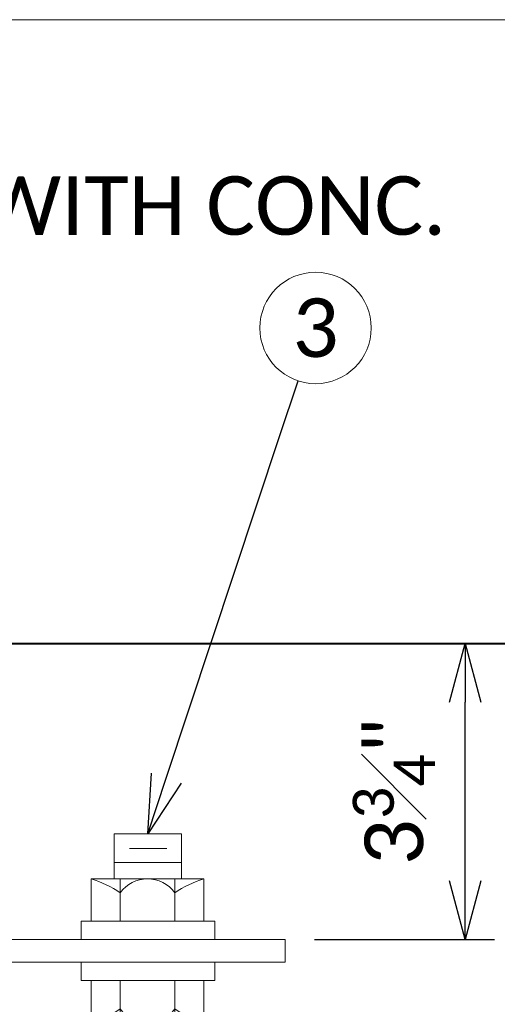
# Model space of a CAD drawing. Header units: metres. Extents: x -113 to 705, y -50 to 519.
# Tile 159 of 208: x -16 to -4, y 177 to 202. Entities that reach past the tile are written whole.
import ezdxf
from ezdxf import colors
from ezdxf.entities.mleader import LeaderData, LeaderLine
from ezdxf.enums import TextEntityAlignment as Align
from ezdxf.math import Vec2, Vec3

# ---------------------------------------------------------------- set-up
doc = ezdxf.new("R2010")
doc.units = ezdxf.units.M
doc.header["$MEASUREMENT"] = 0
for name, color, linetype, lineweight in [('B_ANNO_DIM', 7, 'Continuous', 18), ('B_ANNO_SYMB', 7, 'Continuous', 18), ('B_ANNO_TEXT', 7, 'Continuous', 18), ('B_DETAIL_OBJ', 7, 'Continuous', 40), ('B_STEEL', 92, 'Continuous', 18), ('B_STEEL_BOLT', 3, 'Continuous', 18)]:
    doc.layers.add(name, color=color, linetype=linetype, lineweight=lineweight)
doc.layers.add('B_ANNO_NOPLOT', color=47, linetype='Continuous', lineweight=18, plot=False)
doc.styles.add('Annotative', font='calibri.ttf', dxfattribs={"height": 0.0625})
doc.styles.get("Standard").update_dxf_attribs({"font": 'calibri.ttf'})
doc.dimstyles.new('Annotative', dxfattribs={"dimscale": 0, "dimtxt": 0.0625, "dimasz": 0.0625, "dimexe": 0.03125, "dimexo": 0.03125, "dimgap": 0.03125, "dimtad": 1, "dimdec": 3, "dimzin": 3, "dimdsep": 46, "dimlunit": 4, "dimtxsty": 'Standard', "dimblk": 'OPEN30', "dimcen": 0.03125, "dimaunit": 1, "dimadec": 0, "dimazin": 3, "dimtfac": 0.75, "dimtdec": 3, "dimtofl": 0, "dimtmove": 0, "dimatfit": 3, "dimldrblk": 'OPEN30', "dimfxl": 1, "dimtfill": 1, "dimfrac": 1, "dimtolj": 1, "dimtzin": 0, "dimarcsym": 0})

# ---------------------------------------------------------------- blocks, each defined once
blk = doc.blocks.new('_Open30')
at = {"color": 0, "linetype": 'ByBlock', "lineweight": -2}
for p, q in [((-1, 0.268), (0, 0)), ((0, 0), (-1, -0.268)), ((0, 0), (-1, 0))]:
    blk.add_line(p, q, dxfattribs=at)
blk = doc.blocks.new('*U1415')
at = {"layer": 'B_ANNO_NOPLOT', "flags": 128}
blk.add_lwpolyline([(0, 0), (0, 252), (323.928, 252), (323.928, 238.855), (378, 238.855), (378, 40.5), (316.571, 40.5), (316.571, 0)], close=True, dxfattribs=at)
at = {"layer": 'B_ANNO_TEXT', "style": 'Annotative'}
for tag, p in [('JO1', (357.189, 85.335)), ('JO2', (357.189, 82.392)), ('JO3', (357.189, 79.392)), ('JO4', (357.189, 76.43)), ('JO5', (357.189, 73.439)), ('JO6', (357.189, 70.335)), ('JO7', (357.189, 67.477)), ('JO8', (357.189, 64.496)), ('JO9', (357.189, 61.535))]:
    blk.add_attdef(tag, text='', height=1.5, dxfattribs=at).set_placement(p, align=Align.CENTER)
blk = doc.blocks.new('*U1734')
at = {"layer": 'B_ANNO_NOPLOT', "flags": 128}
blk.add_lwpolyline([(0, 0), (0, 252), (323.928, 252), (323.928, 238.855), (378, 238.855), (378, 40.5), (316.571, 40.5), (316.571, 0)], close=True, dxfattribs=at)
blk = doc.blocks.new('nut and washer with thread')
at = {"layer": 'B_STEEL_BOLT', "linetype": 'Continuous', "lineweight": 18}
for p, q in [((-0.858, 1.352), (-0.858, 0.216)), ((0.864, 1.352), (-0.858, 1.352)), ((0.864, 0.216), (0.864, 1.352)), ((0.474, 0.974), (-0.48, 0.974)), ((0.864, 0.619), (-0.858, 0.619)), ((1.453, 0.203), (-1.43, 0.203)), ((-1.43, 0.203), (-1.43, -0.877)), ((-0.686, 0.203), (-0.686, -0.877)), ((0.709, -0.877), (0.709, 0.203)), ((1.453, -0.877), (1.453, 0.203))]:
    blk.add_line(p, q, dxfattribs=at)
at = {"layer": 'B_STEEL_BOLT', "linetype": 'Continuous', "lineweight": 18, "flags": 128}
blk.add_lwpolyline([(-1.712, -0.877), (1.713, -0.877), (1.713, -1.351), (-1.712, -1.351), (-1.712, -0.877)], dxfattribs=at)
at = {"layer": 'B_STEEL_BOLT', "linetype": 'Continuous', "lineweight": 18}
blk.add_arc((0.012, -0.661), 0.863, 36.0804, 143.9196, dxfattribs=at)
for centre, major_axis, start_param, end_param in [((-2.262, -2.131), (2.658, 0), 0.936034, 1.252328), ((2.286, -2.131), (-2.658, 0), 5.030858, 5.347152)]:
    blk.add_ellipse(centre, major_axis=major_axis, ratio=0.924121, start_param=start_param, end_param=end_param, dxfattribs=at)
blk = doc.blocks.new('nut and washer')
at = {"layer": 'B_STEEL_BOLT', "linetype": 'Continuous', "lineweight": 18}
for p, q in [((-1.43, -0.777), (-1.43, 0.303)), ((-0.686, -0.777), (-0.686, 0.303)), ((0.709, 0.303), (0.709, -0.777)), ((1.453, 0.303), (1.453, -0.777)), ((1.453, -0.777), (-1.43, -0.777))]:
    blk.add_line(p, q, dxfattribs=at)
at = {"layer": 'B_STEEL_BOLT', "linetype": 'Continuous', "lineweight": 18, "flags": 128}
blk.add_lwpolyline([(-1.712, 0.303), (1.713, 0.303), (1.713, 0.777), (-1.712, 0.777), (-1.712, 0.303)], dxfattribs=at)
at = {"layer": 'B_STEEL_BOLT', "linetype": 'Continuous', "lineweight": 18}
blk.add_arc((0.011, 0.087), 0.863, 216.0804, 323.9196, dxfattribs=at)
for centre, major_axis, start_param, end_param in [((-2.262, 1.557), (2.658, 0), 5.030858, 5.347152), ((2.285, 1.557), (-2.658, 0), 0.936034, 1.252328)]:
    blk.add_ellipse(centre, major_axis=major_axis, ratio=0.924121, start_param=start_param, end_param=end_param, dxfattribs=at)
blk = doc.blocks.new('*D1773')
at = {"layer": 'B_ANNO_DIM', "color": 0, "lineweight": -2, "transparency": 16777216}
for p, q in [((108.054, 229.972), (108.054, 234.545)), ((104.194, 228.472), (108.804, 228.472))]:
    blk.add_line(p, q, dxfattribs=at)
at = {"layer": 'Defpoints', "color": 0, "transparency": 16777216}
for p in [(108.054, 236.045), (108.054, 236.045), (103.444, 228.472)]:
    blk.add_point(p, dxfattribs=at)
at = {"layer": 'B_ANNO_DIM', "color": 0, "lineweight": -2, "transparency": 16777216, "xscale": 1.5, "yscale": 1.5, "zscale": 1.5}
for p, rotation in [((108.054, 236.045), 90), ((108.054, 228.472), 270)]:
    blk.add_blockref('_Open30', p, dxfattribs=dict(at, rotation=rotation))
at = {"layer": 'B_ANNO_DIM', "color": 0, "transparency": 16777216, "insert": (106.228, 232.258), "char_height": 1.5, "attachment_point": 5, "rotation": 90, "bg_fill": 3, "box_fill_scale": 1.25, "bg_fill_color": 256, "bg_fill_true_color": 13158600, "bg_fill_transparency": 0}
blk.add_mtext('\\A1;3{\\H0.7x;\\S3#4;}"', dxfattribs=at)
blk = doc.blocks.new('*U1480')
at = {"layer": 'B_ANNO_NOPLOT', "flags": 128}
blk.add_lwpolyline([(0, -316.487), (0, -64.487), (323.928, -64.487), (323.928, -77.632), (378, -77.632), (378, -275.988), (316.571, -275.988), (316.571, -316.487)], close=True, dxfattribs=at)
blk = doc.blocks.new('*U1841')
at = {"layer": 'B_ANNO_NOPLOT', "flags": 128}
blk.add_lwpolyline([(0, -316.4871), (0, -64.4871), (323.9277, -64.4871), (323.9277, -77.632), (378, -77.632), (378, -275.9875), (316.5708, -275.9875), (316.5708, -316.4871)], close=True, dxfattribs=at)
at = {"style": 'Annotative'}
blk.add_attdef('DIM4', text='', height=1.5, dxfattribs=at).set_placement((73.9918, 167.7838), align=Align.MIDDLE_CENTER)
blk = doc.blocks.new('INS_JTSS_RAISSDWK_BASE')
at = {"layer": 'B_ANNO_NOPLOT', "flags": 128}
blk.add_lwpolyline([(0, -316.4871), (0, -64.4871), (323.9277, -64.4871), (323.9277, -77.632), (378, -77.632), (378, -275.9875), (316.5708, -275.9875), (316.5708, -316.4871)], close=True, dxfattribs=at)
at = {"layer": 'B_ANNO_DIM', "lineweight": 30}
for tag, p in [('BAR1', (10.7294, -248.1165)), ('BAR3', (129.0984, -257.5272))]:
    blk.add_attdef(tag, text='', height=1.5, dxfattribs=at).set_placement(p, align=Align.TOP_LEFT)
at = {"layer": 'B_ANNO_DIM', "style": 'Annotative'}
for tag, p in [('BAR2', (96.1024, -274.8563)), ('BAR4', (122.9444, -296.1127))]:
    blk.add_attdef(tag, text='', height=1.5, dxfattribs=at).set_placement(p, align=Align.TOP_LEFT)
at = {"layer": 'B_ANNO_TEXT', "style": 'Annotative'}
for tag, p in [('SS', (321.0554, -84.683)), ('BID#', (275.9705, -312.1489))]:
    blk.add_attdef(tag, p, '', height=1.5, dxfattribs=at)
blk.add_attdef('DIM6', text='', height=1.5, rotation=90, dxfattribs=at).set_placement((9.7342, -92.4421), align=Align.MIDDLE_CENTER)
at = {"layer": 'B_ANNO_DIM'}
ml = blk.add_multileader_mtext('Standard', dxfattribs=at)
ml.set_content('SET FLUSH WITH CONC.', color=256)
ml.set_leader_properties()
ml.set_arrow_properties(name='OPEN30')
ml.build(insert=Vec2(0, 0))
ml.multileader.update_dxf_attribs({"text_right_attachment_type": 3, "dogleg_length": 0.0625, "arrow_head_size": 1.5, "scale": 24})
ctx = ml.context
ctx.base_point, ctx.scale, ctx.char_height, ctx.arrow_head_size, ctx.landing_gap_size, ctx.plane_origin = Vec3(84.3859, -69.2521), 24, 1.5, 1.5, 0.75, Vec3(79.4201, -80.4421)
ctx.right_attachment = 3
notes = []
notes.append((ctx, [(0, (1, 1, 0), (82.8859, -69.2521), (1, 0), 1.5, [(0, [(79.4201, -80.4421), (81.5634, -69.2521), (81.8739, -69.2521)], 0, [])])]))
ctx.mtext.insert, ctx.mtext.flow_direction = Vec3(85.1359, -68.4912), 5
for ctx, leaders in notes:
    for number, flags, end, landing, length, lines in leaders:
        leader = LeaderData()
        leader.index, (leader.has_last_leader_line, leader.has_dogleg_vector, leader.attachment_direction) = number, flags
        leader.last_leader_point, leader.dogleg_vector, leader.dogleg_length = Vec3(end), Vec3(landing), length
        for number, points, colour, breaks in lines:
            line = LeaderLine()
            line.index, line.vertices, line.color, line.breaks = number, Vec3.list(points), colors.encode_raw_color(colour), breaks
            leader.lines.append(line)
        ctx.leaders.append(leader)
blk = doc.blocks.new('*U1764')
at = {"layer": 'B_ANNO_NOPLOT', "flags": 128}
blk.add_lwpolyline([(0, 0), (0, 252), (323.9277, 252), (323.9277, 238.8552), (378, 238.8552), (378, 40.4996), (316.5708, 40.4996), (316.5708, 0)], close=True, dxfattribs=at)
at = {"layer": 'B_ANNO_SYMB'}
blk.add_circle((104.2253, 244.1143), 1.4255, dxfattribs=at)
at = {"layer": 'B_DETAIL_OBJ'}
blk.add_line((78.8235, 236.045), (124.8055, 236.045), dxfattribs=at)
at = {"layer": 'B_STEEL', "flags": 128}
blk.add_lwpolyline([(80.3266, 227.8958), (80.3266, 228.4718), (103.4443, 228.4718), (103.4443, 227.8958)], close=True, dxfattribs=at)
at = {"color": 7, "linetype": 'Continuous', "lineweight": 18, "xscale": -1}
for name, p in [('nut and washer with thread', (99.9363, 229.8228)), ('nut and washer', (99.9353, 227.1188))]:
    blk.add_blockref(name, p, dxfattribs=at)
at = {"layer": 'B_ANNO_TEXT', "insert": (104.2253, 244.1143), "char_height": 1.5, "width": 3.563823, "attachment_point": 5, "style": 'Annotative'}
blk.add_mtext('3', dxfattribs=at)
at = {"layer": 'B_ANNO_DIM'}
ml = blk.add_multileader_mtext('Standard', dxfattribs=at)
ml.set_content('', color=256)
ml.set_leader_properties()
ml.set_arrow_properties(name='OPEN30')
ml.build(insert=Vec2(0, 0))
ml.multileader.update_dxf_attribs({"text_right_attachment_type": 3, "dogleg_length": 0.0625, "arrow_head_size": 1.5, "scale": 24})
ctx = ml.context
ctx.base_point, ctx.scale, ctx.char_height, ctx.arrow_head_size, ctx.landing_gap_size, ctx.plane_origin, ctx.plane_x_axis, ctx.plane_y_axis = Vec3(104.2488, 244.185), 24, 1.5, 1.5, 0.75, Vec3(102.2093, 238.0366), Vec3(-0.3148326, -0.9491472), Vec3(0.9491472, -0.3148326)
ctx.right_attachment = 3
notes = []
notes.append((ctx, [(0, (1, 1, 0), (103.3043, 241.3376), (0.3148326, 0.9491472), 1.5, [(0, [(99.9333, 231.1748), (103.3043, 241.3376), (103.3043, 241.3376)], 0, [])])]))
ctx.mtext.insert, ctx.mtext.text_direction, ctx.mtext.rotation, ctx.mtext.flow_direction = Vec3(104.7245, 243.237), Vec3(-0.3148326, -0.9491472), 4.3921087, 5
for ctx, leaders in notes:
    for number, flags, end, landing, length, lines in leaders:
        leader = LeaderData()
        leader.index, (leader.has_last_leader_line, leader.has_dogleg_vector, leader.attachment_direction) = number, flags
        leader.last_leader_point, leader.dogleg_vector, leader.dogleg_length = Vec3(end), Vec3(landing), length
        for number, points, colour, breaks in lines:
            line = LeaderLine()
            line.index, line.vertices, line.color, line.breaks = number, Vec3.list(points), colors.encode_raw_color(colour), breaks
            leader.lines.append(line)
        ctx.leaders.append(leader)
dim = blk.add_linear_dim(base=(108.0539, 236.045), p1=(103.4443, 228.4718), p2=(108.0539, 236.045), angle=90, text='3{\\H0.7x;\\S3#4;}"', dimstyle='Annotative', override={"dimlfac": 1}, dxfattribs=at)
dim.commit()
dim.dimension.update_dxf_attribs({"geometry": '*D1773', "text_midpoint": (106.2275, 232.2584)})

msp = doc.modelspace()

# ---------------------------------------------------------------- block references
msp.add_blockref('INS_JTSS_RAISSDWK_BASE', (-112.829, 266.839))

# ---------------------------------------------------------------- next in the draw order: block references
for name in ['*U1734', '*U1415']:
    msp.add_blockref(name, (-112.829, -49.648))

# ---------------------------------------------------------------- next in the draw order: block references
msp.add_blockref('*U1764', (-112.829, -49.648))

# ---------------------------------------------------------------- next in the draw order: block references
msp.add_blockref('*U1480', (-112.829, 266.839))

# ---------------------------------------------------------------- next in the draw order: block references
msp.add_blockref('*U1841', (-112.829, 266.839))

doc.saveas('drawing.dxf')
